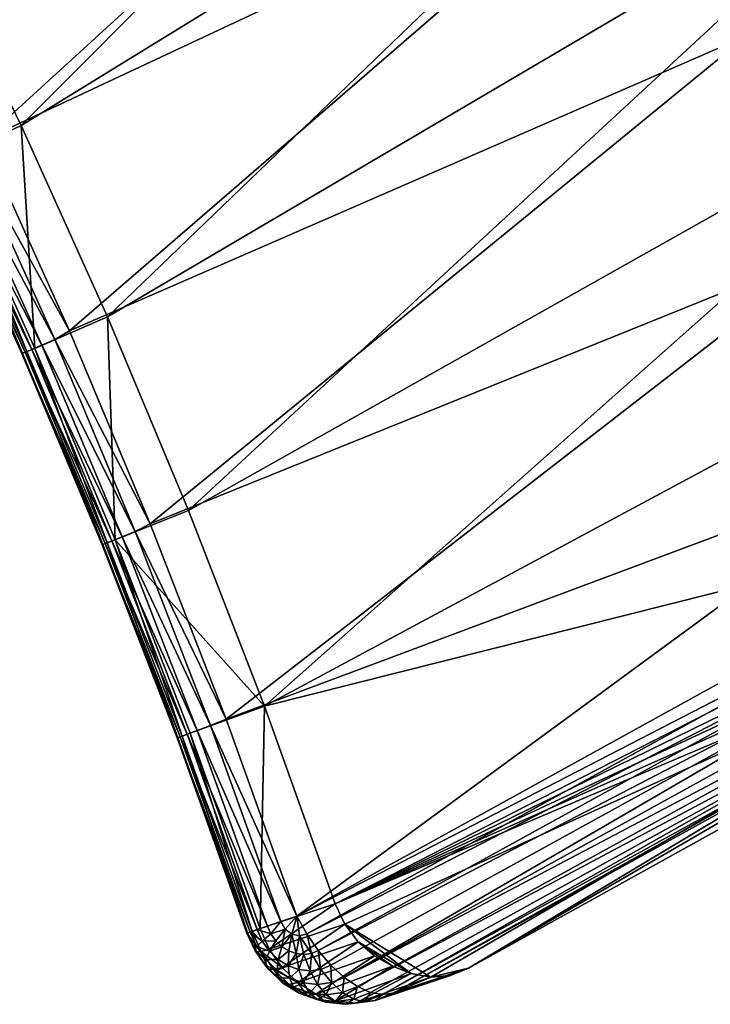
# Model space of a CAD drawing. Header units: metres. Extents: x 1030 to 1344, y -356 to -42.
# Tile 5 of 12: x 1278 to 1317, y -356 to -300. Entities that reach past the tile are written whole.
import ezdxf

# ---------------------------------------------------------------- set-up
doc = ezdxf.new("R2010")
doc.units = ezdxf.units.M

msp = doc.modelspace()

# ---------------------------------------------------------------- linework, layer by layer
at = {"layer": 'None'}
for points in [[(1278.206177, -305.841919, -30.250669), (1272.99939, -295.097809, -30.250669), (1317.308472, -266.623932, 0.005715)], [(1278.206177, -305.841919, -30.250669), (1272.99939, -295.097809, -30.250669), (1317.308472, -266.623932, 0.005715)], [(1323.098267, -278.215363, 0.005715), (1278.206177, -305.841919, -30.250669), (1317.308472, -266.623932, 0.005715)], [(1278.206177, -305.841919, -30.250669), (1317.308472, -266.623932, 0.005715), (1323.098267, -278.215363, 0.005715)], [(1308.405151, -277.118347, 9.996095), (1270.86084, -295.972412, -14.260289), (1276.050171, -306.670349, -14.260289)], [(1314.099487, -288.855408, 9.996095), (1308.405151, -277.118347, 9.996095), (1276.050171, -306.670349, -14.260289)], [(1283.116333, -316.724854, -30.250669), (1278.206177, -305.841919, -30.250669), (1323.098267, -278.215363, 0.005715)], [(1283.116333, -316.724854, -30.250669), (1278.206177, -305.841919, -30.250669), (1323.098267, -278.215363, 0.005715)], [(1328.576538, -289.957245, 0.005715), (1283.116333, -316.724854, -30.250669), (1323.098267, -278.215363, 0.005715)], [(1283.116333, -316.724854, -30.250669), (1323.098267, -278.215363, 0.005715), (1328.576538, -289.957245, 0.005715)], [(1314.099487, -288.855408, 9.996095), (1276.050171, -306.670349, -14.260289), (1280.947388, -317.516235, -14.260289)], [(1319.465332, -300.736298, 9.996095), (1314.099487, -288.855408, 9.996095), (1280.947388, -317.516235, -14.260289)], [(1314.099487, -288.855408, 9.996095), (1319.465332, -300.736298, 9.996095), (1317.483765, -294.970062, 10.264721)], [(1287.730103, -327.736633, -30.250669), (1283.116333, -316.724854, -30.250669), (1328.576538, -289.957245, 0.005715)], [(1287.730103, -327.736633, -30.250669), (1283.116333, -316.724854, -30.250669), (1328.576538, -289.957245, 0.005715)], [(1333.742798, -301.839691, 0.005715), (1287.730103, -327.736633, -30.250669), (1328.576538, -289.957245, 0.005715)], [(1287.730103, -327.736633, -30.250669), (1328.576538, -289.957245, 0.005715), (1333.742798, -301.839691, 0.005715)], [(1272.99939, -295.097809, -30.250669), (1278.206177, -305.841919, -30.250669), (1274.130859, -307.750214, -22.456442)], [(1319.465332, -300.736298, 9.996095), (1280.947388, -317.516235, -14.260289), (1285.551392, -328.496429, -14.260289)], [(1324.50415, -312.752045, 9.996095), (1319.465332, -300.736298, 9.996095), (1285.551392, -328.496429, -14.260289)], [(1292.048218, -338.867523, -30.250669), (1287.730103, -327.736633, -30.250669), (1333.742798, -301.839691, 0.005715)], [(1292.048218, -338.867523, -30.250669), (1287.730103, -327.736633, -30.250669), (1333.742798, -301.839691, 0.005715)], [(1338.597168, -313.852936, 0.005715), (1292.048218, -338.867523, -30.250669), (1333.742798, -301.839691, 0.005715)], [(1292.048218, -338.867523, -30.250669), (1333.742798, -301.839691, 0.005715), (1338.597168, -313.852936, 0.005715)], [(1274.130859, -307.750214, -22.456442), (1278.206177, -305.841919, -30.250669), (1278.98645, -318.512085, -22.456442)], [(1278.206177, -305.841919, -30.250669), (1283.116333, -316.724854, -30.250669), (1278.98645, -318.512085, -22.456442)], [(1280.947388, -317.516235, -14.260289), (1276.050171, -306.670349, -14.260289), (1275.249634, -307.212097, -14.944042)], [(1280.119873, -318.005646, -14.944161), (1275.249634, -307.212097, -14.944042), (1274.516602, -307.549805, -15.803316)], [(1280.119873, -318.005646, -14.944161), (1280.947388, -317.516235, -14.260289), (1275.249634, -307.212097, -14.944042)], [(1278.42688, -318.733429, -17.903471), (1273.576904, -307.98642, -17.903378), (1273.404663, -308.069305, -19.063576)], [(1278.289429, -318.799805, -20.239929), (1273.441528, -308.056763, -20.239954), (1273.68811, -307.948364, -21.387331)], [(1278.807007, -318.568542, -16.803059), (1273.952393, -307.811005, -16.802914), (1273.576904, -307.98642, -17.903378)], [(1278.42688, -318.733429, -17.903471), (1278.807007, -318.568542, -16.803059), (1273.576904, -307.98642, -17.903378)], [(1278.538818, -318.69812, -21.387293), (1273.68811, -307.948364, -21.387331), (1274.130859, -307.750214, -22.456442)], [(1278.538818, -318.69812, -21.387293), (1278.289429, -318.799805, -20.239929), (1273.68811, -307.948364, -21.387331)], [(1279.378052, -318.323029, -15.803476), (1274.516602, -307.549805, -15.803316), (1273.952393, -307.811005, -16.802914)], [(1278.807007, -318.568542, -16.803059), (1279.378052, -318.323029, -15.803476), (1273.952393, -307.811005, -16.802914)], [(1278.98645, -318.512085, -22.456442), (1278.538818, -318.69812, -21.387293), (1274.130859, -307.750214, -22.456442)], [(1279.378052, -318.323029, -15.803476), (1280.119873, -318.005646, -14.944161), (1274.516602, -307.549805, -15.803316)], [(1278.252319, -318.811462, -19.063602), (1273.396606, -308.075104, -19.652502), (1273.441528, -308.056763, -20.239954)], [(1273.404663, -308.069305, -19.063576), (1273.396606, -308.075104, -19.652502), (1278.252319, -318.811462, -19.063602)], [(1278.252319, -318.811462, -19.063602), (1278.42688, -318.733429, -17.903471), (1273.404663, -308.069305, -19.063576)], [(1278.289429, -318.799805, -20.239929), (1278.252319, -318.811462, -19.063602), (1273.441528, -308.056763, -20.239954)], [(1324.50415, -312.752045, 9.996095), (1285.551392, -328.496429, -14.260289), (1289.860718, -339.596405, -14.260289)], [(1329.218018, -324.894257, 9.996095), (1324.50415, -312.752045, 9.996095), (1289.860718, -339.596405, -14.260289)], [(1292.048218, -338.867523, -30.250669), (1338.597168, -313.852936, 0.005715), (1343.140137, -325.987396, 0.005714)], [(1343.140137, -325.987396, 0.005714), (1292.048218, -338.867523, -30.250669), (1338.597168, -313.852936, 0.005715)], [(1278.98645, -318.512085, -22.456442), (1283.116333, -316.724854, -30.250669), (1283.548706, -329.399841, -22.456442)], [(1283.116333, -316.724854, -30.250669), (1287.730103, -327.736633, -30.250669), (1283.548706, -329.399841, -22.456442)], [(1285.551392, -328.496429, -14.260289), (1280.947388, -317.516235, -14.260289), (1280.119873, -318.005646, -14.944161)], [(1284.696655, -328.926697, -14.944309), (1280.119873, -318.005646, -14.944161), (1279.378052, -318.323029, -15.803476)], [(1284.696655, -328.926697, -14.944309), (1285.551392, -328.496429, -14.260289), (1280.119873, -318.005646, -14.944161)], [(1283.369751, -329.454559, -16.803179), (1278.807007, -318.568542, -16.803059), (1278.42688, -318.733429, -17.903471)], [(1283.096924, -329.574799, -21.387175), (1278.538818, -318.69812, -21.387293), (1278.98645, -318.512085, -22.456442)], [(1283.947021, -329.224396, -15.80365), (1279.378052, -318.323029, -15.803476), (1278.807007, -318.568542, -16.803059)], [(1283.369751, -329.454559, -16.803179), (1283.947021, -329.224396, -15.80365), (1278.807007, -318.568542, -16.803059)], [(1283.548706, -329.399841, -22.456442), (1283.096924, -329.574799, -21.387175), (1278.98645, -318.512085, -22.456442)], [(1283.947021, -329.224396, -15.80365), (1284.696655, -328.926697, -14.944309), (1279.378052, -318.323029, -15.803476)], [(1282.985474, -329.609039, -17.903496), (1278.42688, -318.733429, -17.903471), (1278.252319, -318.811462, -19.063602)], [(1282.808594, -329.681946, -19.063528), (1278.252319, -318.811462, -19.063602), (1278.289429, -318.799805, -20.239929)], [(1282.808594, -329.681946, -19.063528), (1282.985474, -329.609039, -17.903496), (1278.252319, -318.811462, -19.063602)], [(1282.845581, -329.670654, -20.239792), (1278.289429, -318.799805, -20.239929), (1278.538818, -318.69812, -21.387293)], [(1282.845581, -329.670654, -20.239792), (1282.808594, -329.681946, -19.063528), (1278.289429, -318.799805, -20.239929)], [(1282.985474, -329.609039, -17.903496), (1283.369751, -329.454559, -16.803179), (1278.42688, -318.733429, -17.903471)], [(1283.096924, -329.574799, -21.387175), (1282.845581, -329.670654, -20.239792), (1278.538818, -318.69812, -21.387293)], [(1329.218018, -324.894257, 9.996095), (1289.860718, -339.596405, -14.260289), (1293.874023, -350.801697, -14.260289)], [(1331.176147, -330.237122, 9.996096), (1329.218018, -324.894257, 9.996095), (1293.874023, -350.801697, -14.260289)], [(1296.071411, -350.107147, -30.250671), (1292.048218, -338.867523, -30.250669), (1343.140137, -325.987396, 0.005714)], [(1296.071411, -350.107147, -30.250671), (1292.048218, -338.867523, -30.250669), (1343.140137, -325.987396, 0.005714)], [(1343.140137, -325.987396, 0.005714), (1343.406616, -326.954468, -0.037883), (1296.071411, -350.107147, -30.250671)], [(1343.140137, -325.987396, 0.00571), (1296.071411, -350.107147, -30.250671), (1343.140137, -325.987396, 0.005714)], [(1343.406616, -326.954468, -0.037883), (1343.512817, -328.000061, -0.182666), (1296.071411, -350.107147, -30.250671)], [(1283.548706, -329.399841, -22.456442), (1287.730103, -327.736633, -30.250669), (1292.048218, -338.867523, -30.250669)], [(1296.071411, -350.107147, -30.250671), (1343.512817, -328.000061, -0.182666), (1343.43335, -329.061127, -0.430326)], [(1289.860718, -339.596405, -14.260289), (1285.551392, -328.496429, -14.260289), (1284.696655, -328.926697, -14.944309)], [(1288.223999, -340.244385, -15.803725), (1283.947021, -329.224396, -15.80365), (1283.369751, -329.454559, -16.803179)], [(1288.980469, -339.965332, -14.944402), (1284.696655, -328.926697, -14.944309), (1283.947021, -329.224396, -15.80365)], [(1288.223999, -340.244385, -15.803725), (1288.980469, -339.965332, -14.944402), (1283.947021, -329.224396, -15.80365)], [(1288.980469, -339.965332, -14.944402), (1289.860718, -339.596405, -14.260289), (1284.696655, -328.926697, -14.944309)], [(1343.43335, -329.061127, -0.430326), (1343.192749, -330.087463, -0.758277), (1296.071411, -350.107147, -30.250671)], [(1287.25293, -340.604156, -17.903387), (1282.985474, -329.609039, -17.903496), (1282.808594, -329.681946, -19.063528)], [(1287.073853, -340.671753, -19.063328), (1282.808594, -329.681946, -19.063528), (1282.845581, -329.670654, -20.239792)], [(1287.073853, -340.671753, -19.063328), (1287.25293, -340.604156, -17.903387), (1282.808594, -329.681946, -19.063528)], [(1287.110474, -340.660217, -20.239559), (1282.845581, -329.670654, -20.239792), (1283.096924, -329.574799, -21.387175)], [(1287.110474, -340.660217, -20.239559), (1287.073853, -340.671753, -19.063328), (1282.845581, -329.670654, -20.239792)], [(1287.641235, -340.459869, -16.803175), (1283.369751, -329.454559, -16.803179), (1282.985474, -329.609039, -17.903496)], [(1287.25293, -340.604156, -17.903387), (1287.641235, -340.459869, -16.803175), (1282.985474, -329.609039, -17.903496)], [(1287.363403, -340.569244, -21.387005), (1283.096924, -329.574799, -21.387175), (1283.548706, -329.399841, -22.456442)], [(1287.363403, -340.569244, -21.387005), (1287.110474, -340.660217, -20.239559), (1283.096924, -329.574799, -21.387175)], [(1287.641235, -340.459869, -16.803175), (1288.223999, -340.244385, -15.803725), (1283.369751, -329.454559, -16.803179)], [(1287.818481, -340.403961, -22.456442), (1287.363403, -340.569244, -21.387005), (1283.548706, -329.399841, -22.456442)], [(1292.048218, -338.867523, -30.250669), (1287.818481, -340.403961, -22.456442), (1283.548706, -329.399841, -22.456442)], [(1331.176147, -330.237122, 9.996096), (1293.874023, -350.801697, -14.260289), (1331.752686, -331.257111, 9.976723)], [(1296.60437, -351.265839, -30.175591), (1296.071411, -350.107147, -30.250671), (1343.192749, -330.087463, -0.758277)], [(1343.192749, -330.087463, -0.758277), (1301.508789, -354.271606, -28.041836), (1296.60437, -351.265839, -30.175591)], [(1301.508789, -354.271606, -28.041836), (1343.192749, -330.087463, -0.758277), (1303.649902, -353.77533, -26.778225)], [(1303.649902, -353.77533, -26.778225), (1343.192749, -330.087463, -0.758277), (1340.935669, -333.095276, -2.561258)], [(1293.874023, -350.801697, -14.260289), (1294.44519, -351.821716, -14.272118), (1331.752686, -331.257111, 9.976723)], [(1331.752686, -331.257111, 9.976723), (1294.44519, -351.821716, -14.272118), (1332.414063, -332.199738, 9.761315)], [(1294.44519, -351.821716, -14.272118), (1295.104614, -352.769989, -14.480652), (1332.414063, -332.199738, 9.761315)], [(1332.414063, -332.199738, 9.761315), (1295.104614, -352.769989, -14.480652), (1333.135864, -333.028351, 9.356179)], [(1295.104614, -352.769989, -14.480652), (1295.824707, -353.604187, -14.87973), (1333.135864, -333.028351, 9.356179)], [(1333.135864, -333.028351, 9.356179), (1295.824707, -353.604187, -14.87973), (1296.577881, -354.293854, -15.452527)], [(1296.577881, -354.293854, -15.452527), (1333.891602, -333.712433, 8.776513), (1333.135864, -333.028351, 9.356179)], [(1303.649902, -353.77533, -26.778225), (1340.935669, -333.095276, -2.561258), (1336.669434, -334.5755, 5.244153)], [(1334.651367, -334.22522, 8.045206), (1333.891602, -333.712433, 8.776513), (1296.577881, -354.293854, -15.452527)], [(1297.33606, -354.813141, -16.178028), (1334.651367, -334.22522, 8.045206), (1296.577881, -354.293854, -15.452527)], [(1335.385376, -334.546478, 7.190866), (1334.651367, -334.22522, 8.045206), (1297.33606, -354.813141, -16.178028)], [(1298.071289, -355.143097, -17.029129), (1335.385376, -334.546478, 7.190866), (1297.33606, -354.813141, -16.178028)], [(1335.385376, -334.546478, 7.190866), (1298.071289, -355.143097, -17.029129), (1298.755249, -355.269348, -17.974543)], [(1336.066528, -334.664063, 6.245), (1335.385376, -334.546478, 7.190866), (1298.755249, -355.269348, -17.974543)], [(1336.066528, -334.664063, 6.245), (1298.755249, -355.269348, -17.974543), (1299.359253, -355.189453, -18.972336)], [(1299.359253, -355.189453, -18.972336), (1303.649902, -353.77533, -26.778225), (1336.669434, -334.5755, 5.244153)], [(1336.669434, -334.5755, 5.244153), (1336.066528, -334.664063, 6.245), (1299.359253, -355.189453, -18.972336)], [(1291.796875, -351.515045, -22.456442), (1287.818481, -340.403961, -22.456442), (1292.048218, -338.867523, -30.250669)], [(1296.071411, -350.107147, -30.250671), (1291.796875, -351.515045, -22.456442), (1292.048218, -338.867523, -30.250669)], [(1293.874023, -350.801697, -14.260289), (1289.860718, -339.596405, -14.260289), (1288.980469, -339.965332, -14.944402)], [(1291.621704, -351.575195, -16.803337), (1287.641235, -340.459869, -16.803175), (1287.25293, -340.604156, -17.903387)], [(1291.339233, -351.672241, -21.387001), (1287.363403, -340.569244, -21.387005), (1287.818481, -340.403961, -22.456442)], [(1292.209229, -351.373413, -15.803873), (1288.223999, -340.244385, -15.803725), (1287.641235, -340.459869, -16.803175)], [(1291.621704, -351.575195, -16.803337), (1292.209229, -351.373413, -15.803873), (1287.641235, -340.459869, -16.803175)], [(1291.796875, -351.515045, -22.456442), (1291.339233, -351.672241, -21.387001), (1287.818481, -340.403961, -22.456442)], [(1292.971924, -351.111511, -14.944492), (1288.980469, -339.965332, -14.944402), (1288.223999, -340.244385, -15.803725)], [(1292.209229, -351.373413, -15.803873), (1292.971924, -351.111511, -14.944492), (1288.223999, -340.244385, -15.803725)], [(1292.971924, -351.111511, -14.944492), (1293.874023, -350.801697, -14.260289), (1288.980469, -339.965332, -14.944402)], [(1291.22998, -351.709747, -17.903528), (1287.25293, -340.604156, -17.903387), (1287.073853, -340.671753, -19.063328)], [(1291.04895, -351.771912, -19.063423), (1287.073853, -340.671753, -19.063328), (1287.110474, -340.660217, -20.239559)], [(1291.04895, -351.771912, -19.063423), (1291.22998, -351.709747, -17.903528), (1287.073853, -340.671753, -19.063328)], [(1291.085205, -351.759491, -20.239599), (1287.110474, -340.660217, -20.239559), (1287.363403, -340.569244, -21.387005)], [(1291.085205, -351.759491, -20.239599), (1291.04895, -351.771912, -19.063423), (1287.110474, -340.660217, -20.239559)], [(1291.22998, -351.709747, -17.903528), (1291.621704, -351.575195, -16.803337), (1287.25293, -340.604156, -17.903387)], [(1291.339233, -351.672241, -21.387001), (1291.085205, -351.759491, -20.239599), (1287.363403, -340.569244, -21.387005)], [(1291.796875, -351.515045, -22.456442), (1296.071411, -350.107147, -30.250671), (1292.317139, -352.679596, -22.381388)], [(1296.071411, -350.107147, -30.250671), (1296.60437, -351.265839, -30.175591), (1292.317139, -352.679596, -22.381388)], [(1292.209229, -351.373413, -15.803873), (1292.412476, -351.820709, -15.775887), (1292.971924, -351.111511, -14.944492)], [(1292.412476, -351.820709, -15.775887), (1293.218018, -351.54071, -14.890161), (1292.971924, -351.111511, -14.944492)], [(1292.971924, -351.111511, -14.944492), (1293.218018, -351.54071, -14.890161), (1293.874023, -350.801697, -14.260289)], [(1293.59314, -351.831696, -14.739514), (1293.874023, -350.801697, -14.260289), (1293.218018, -351.54071, -14.890161)], [(1293.59314, -351.831696, -14.739514), (1294.028687, -351.931183, -14.520091), (1293.874023, -350.801697, -14.260289)], [(1294.028687, -351.931183, -14.520091), (1294.44519, -351.821716, -14.272118), (1293.874023, -350.801697, -14.260289)], [(1291.085205, -351.759491, -20.239599), (1291.339233, -351.672241, -21.387001), (1291.572388, -352.840973, -20.169846)], [(1291.621704, -351.575195, -16.803337), (1291.22998, -351.709747, -17.903528), (1291.916382, -352.224823, -16.762304)], [(1291.796875, -351.515045, -22.456442), (1292.317139, -352.679596, -22.381388), (1291.339233, -351.672241, -21.387001)], [(1292.317139, -352.679596, -22.381388), (1291.855103, -352.820984, -21.312618), (1291.339233, -351.672241, -21.387001)], [(1291.339233, -351.672241, -21.387001), (1291.855103, -352.820984, -21.312618), (1291.572388, -352.840973, -20.169846)], [(1292.209229, -351.373413, -15.803873), (1291.621704, -351.575195, -16.803337), (1292.412476, -351.820709, -15.775887)], [(1291.621704, -351.575195, -16.803337), (1291.916382, -352.224823, -16.762304), (1292.412476, -351.820709, -15.775887)], [(1292.317139, -352.679596, -22.381388), (1296.60437, -351.265839, -30.175591), (1293.042969, -353.722229, -22.171587)], [(1293.218018, -351.54071, -14.890161), (1292.412476, -351.820709, -15.775887), (1292.692505, -352.217316, -15.696482)], [(1293.036987, -352.545441, -15.569142), (1293.218018, -351.54071, -14.890161), (1292.692505, -352.217316, -15.696482)], [(1293.59314, -351.831696, -14.739514), (1293.218018, -351.54071, -14.890161), (1293.036987, -352.545441, -15.569142)], [(1296.60437, -351.265839, -30.175591), (1297.368408, -352.267578, -29.942858), (1293.042969, -353.722229, -22.171587)], [(1301.508789, -354.271606, -28.041836), (1300.391479, -354.066864, -28.616812), (1296.60437, -351.265839, -30.175591)], [(1296.60437, -351.265839, -30.175591), (1300.391479, -354.066864, -28.616812), (1297.368408, -352.267578, -29.942858)], [(1291.22998, -351.709747, -17.903528), (1291.04895, -351.771912, -19.063423), (1291.60437, -352.536743, -17.850857)], [(1291.04895, -351.771912, -19.063423), (1291.085205, -351.759491, -20.239599), (1291.488403, -352.744659, -19.001034)], [(1291.04895, -351.771912, -19.063423), (1291.488403, -352.744659, -19.001034), (1291.60437, -352.536743, -17.850857)], [(1291.085205, -351.759491, -20.239599), (1291.572388, -352.840973, -20.169846), (1291.488403, -352.744659, -19.001034)], [(1291.22998, -351.709747, -17.903528), (1291.60437, -352.536743, -17.850857), (1291.916382, -352.224823, -16.762304)], [(1291.916382, -352.224823, -16.762304), (1291.60437, -352.536743, -17.850857), (1292.322632, -352.800934, -16.646616)], [(1292.412476, -351.820709, -15.775887), (1291.916382, -352.224823, -16.762304), (1292.692505, -352.217316, -15.696482)], [(1291.916382, -352.224823, -16.762304), (1292.322632, -352.800934, -16.646616), (1292.692505, -352.217316, -15.696482)], [(1292.692505, -352.217316, -15.696482), (1292.322632, -352.800934, -16.646616), (1293.036987, -352.545441, -15.569142)], [(1293.429688, -352.78949, -15.399849), (1293.59314, -351.831696, -14.739514), (1293.036987, -352.545441, -15.569142)], [(1293.429688, -352.78949, -15.399849), (1293.852417, -352.938324, -15.196412), (1293.59314, -351.831696, -14.739514)], [(1293.852417, -352.938324, -15.196412), (1294.028687, -351.931183, -14.520091), (1293.59314, -351.831696, -14.739514)], [(1293.852417, -352.938324, -15.196412), (1294.285889, -352.985168, -14.968185), (1294.028687, -351.931183, -14.520091)], [(1294.028687, -351.931183, -14.520091), (1294.709473, -352.928131, -14.725997), (1294.44519, -351.821716, -14.272118)], [(1294.285889, -352.985168, -14.968185), (1294.709473, -352.928131, -14.725997), (1294.028687, -351.931183, -14.520091)], [(1294.709473, -352.928131, -14.725997), (1295.104614, -352.769989, -14.480652), (1294.44519, -351.821716, -14.272118)], [(1291.60437, -352.536743, -17.850857), (1291.488403, -352.744659, -19.001034), (1292.120972, -353.270264, -17.703178)], [(1291.488403, -352.744659, -19.001034), (1292.095093, -353.607697, -18.82692), (1292.120972, -353.270264, -17.703178)], [(1291.488403, -352.744659, -19.001034), (1291.572388, -352.840973, -20.169846), (1292.095093, -353.607697, -18.82692)], [(1291.855103, -352.820984, -21.312618), (1292.24585, -353.800812, -19.975901), (1291.572388, -352.840973, -20.169846)], [(1291.60437, -352.536743, -17.850857), (1292.120972, -353.270264, -17.703178), (1292.322632, -352.800934, -16.646616)], [(1292.317139, -352.679596, -22.381388), (1293.042969, -353.722229, -22.171587), (1291.855103, -352.820984, -21.312618)], [(1293.042969, -353.722229, -22.171587), (1292.56897, -353.840881, -21.106344), (1291.855103, -352.820984, -21.312618)], [(1291.855103, -352.820984, -21.312618), (1292.56897, -353.840881, -21.106344), (1292.24585, -353.800812, -19.975901)], [(1292.322632, -352.800934, -16.646616), (1292.120972, -353.270264, -17.703178), (1292.822632, -353.277618, -16.461344)], [(1292.322632, -352.800934, -16.646616), (1292.822632, -353.277618, -16.461344), (1293.036987, -352.545441, -15.569142)], [(1293.036987, -352.545441, -15.569142), (1292.822632, -353.277618, -16.461344), (1293.429688, -352.78949, -15.399849)], [(1292.822632, -353.277618, -16.461344), (1293.392578, -353.632202, -16.215183), (1293.429688, -352.78949, -15.399849)], [(1293.042969, -353.722229, -22.171587), (1297.368408, -352.267578, -29.942858), (1293.942505, -354.588104, -21.834583)], [(1293.429688, -352.78949, -15.399849), (1293.392578, -353.632202, -16.215183), (1293.852417, -352.938324, -15.196412)], [(1297.368408, -352.267578, -29.942858), (1298.30127, -353.055176, -29.576904), (1293.942505, -354.588104, -21.834583)], [(1295.250977, -353.833893, -15.236033), (1295.104614, -352.769989, -14.480652), (1294.709473, -352.928131, -14.725997)], [(1295.824707, -353.604187, -14.87973), (1295.104614, -352.769989, -14.480652), (1295.250977, -353.833893, -15.236033)], [(1300.391479, -354.066864, -28.616812), (1299.317017, -353.64624, -29.128727), (1297.368408, -352.267578, -29.942858)], [(1297.368408, -352.267578, -29.942858), (1299.317017, -353.64624, -29.128727), (1298.30127, -353.055176, -29.576904)], [(1291.572388, -352.840973, -20.169846), (1292.24585, -353.800812, -19.975901), (1292.095093, -353.607697, -18.82692)], [(1292.120972, -353.270264, -17.703178), (1292.095093, -353.607697, -18.82692), (1292.756714, -353.87735, -17.466944)], [(1292.120972, -353.270264, -17.703178), (1292.756714, -353.87735, -17.466944), (1292.822632, -353.277618, -16.461344)], [(1292.822632, -353.277618, -16.461344), (1292.756714, -353.87735, -17.466944), (1293.392578, -353.632202, -16.215183)], [(1293.392578, -353.632202, -16.215183), (1294.006348, -353.848511, -15.919487), (1293.852417, -352.938324, -15.196412)], [(1294.006348, -353.848511, -15.919487), (1294.285889, -352.985168, -14.968185), (1293.852417, -352.938324, -15.196412)], [(1293.942505, -354.588104, -21.834583), (1298.30127, -353.055176, -29.576904), (1294.972656, -355.235718, -21.386522)], [(1294.006348, -353.848511, -15.919487), (1294.63562, -353.916687, -15.587855), (1294.285889, -352.985168, -14.968185)], [(1294.63562, -353.916687, -15.587855), (1294.709473, -352.928131, -14.725997), (1294.285889, -352.985168, -14.968185)], [(1294.63562, -353.916687, -15.587855), (1295.250977, -353.833893, -15.236033), (1294.709473, -352.928131, -14.725997)], [(1298.30127, -353.055176, -29.576904), (1299.317017, -353.64624, -29.128727), (1294.972656, -355.235718, -21.386522)], [(1292.24585, -353.800812, -19.975901), (1292.842285, -354.322144, -18.548662), (1292.095093, -353.607697, -18.82692)], [(1292.095093, -353.607697, -18.82692), (1292.842285, -354.322144, -18.548662), (1292.756714, -353.87735, -17.466944)], [(1292.56897, -353.840881, -21.106344), (1293.075684, -354.595673, -19.666168), (1292.24585, -353.800812, -19.975901)], [(1292.24585, -353.800812, -19.975901), (1293.075684, -354.595673, -19.666168), (1292.842285, -354.322144, -18.548662)], [(1293.042969, -353.722229, -22.171587), (1293.942505, -354.588104, -21.834583), (1292.56897, -353.840881, -21.106344)], [(1293.942505, -354.588104, -21.834583), (1293.449341, -354.685852, -20.777056), (1292.56897, -353.840881, -21.106344)], [(1292.56897, -353.840881, -21.106344), (1293.449341, -354.685852, -20.777056), (1293.075684, -354.595673, -19.666168)], [(1292.756714, -353.87735, -17.466944), (1293.481934, -354.329041, -17.153231), (1293.392578, -353.632202, -16.215183)], [(1292.842285, -354.322144, -18.548662), (1293.481934, -354.329041, -17.153231), (1292.756714, -353.87735, -17.466944)], [(1293.481934, -354.329041, -17.153231), (1294.006348, -353.848511, -15.919487), (1293.392578, -353.632202, -16.215183)], [(1293.481934, -354.329041, -17.153231), (1294.263062, -354.604645, -16.776508), (1294.006348, -353.848511, -15.919487)], [(1294.263062, -354.604645, -16.776508), (1294.63562, -353.916687, -15.587855), (1294.006348, -353.848511, -15.919487)], [(1294.263062, -354.604645, -16.776508), (1295.064087, -354.69162, -16.354111), (1294.63562, -353.916687, -15.587855)], [(1295.064087, -354.69162, -16.354111), (1295.250977, -353.833893, -15.236033), (1294.63562, -353.916687, -15.587855)], [(1294.972656, -355.235718, -21.386522), (1299.317017, -353.64624, -29.128727), (1296.084595, -355.628906, -20.847673)], [(1295.847412, -354.586273, -15.906108), (1295.250977, -353.833893, -15.236033), (1295.064087, -354.69162, -16.354111)], [(1295.824707, -353.604187, -14.87973), (1295.250977, -353.833893, -15.236033), (1295.847412, -354.586273, -15.906108)], [(1296.577881, -354.293854, -15.452527), (1295.824707, -353.604187, -14.87973), (1295.847412, -354.586273, -15.906108)], [(1299.317017, -353.64624, -29.128727), (1300.391479, -354.066864, -28.616812), (1296.084595, -355.628906, -20.847673)], [(1302.620483, -354.177979, -27.415493), (1303.649902, -353.77533, -26.778225), (1299.359253, -355.189453, -18.972336)], [(1302.620483, -354.177979, -27.415493), (1301.508789, -354.271606, -28.041836), (1303.649902, -353.77533, -26.778225)], [(1293.075684, -354.595673, -19.666168), (1293.694702, -354.853851, -18.179287), (1292.842285, -354.322144, -18.548662)], [(1292.842285, -354.322144, -18.548662), (1293.694702, -354.853851, -18.179287), (1293.481934, -354.329041, -17.153231)], [(1293.694702, -354.853851, -18.179287), (1294.263062, -354.604645, -16.776508), (1293.481934, -354.329041, -17.153231)], [(1296.577881, -354.293854, -15.452527), (1295.847412, -354.586273, -15.906108), (1296.476685, -355.157196, -16.711576)], [(1296.084595, -355.628906, -20.847673), (1300.391479, -354.066864, -28.616812), (1297.222534, -355.753021, -20.245972)], [(1297.33606, -354.813141, -16.178028), (1296.577881, -354.293854, -15.452527), (1296.476685, -355.157196, -16.711576)], [(1300.391479, -354.066864, -28.616812), (1301.508789, -354.271606, -28.041836), (1297.222534, -355.753021, -20.245972)], [(1297.222534, -355.753021, -20.245972), (1301.508789, -354.271606, -28.041836), (1298.332031, -355.602112, -19.610229)], [(1301.508789, -354.271606, -28.041836), (1302.620483, -354.177979, -27.415493), (1298.332031, -355.602112, -19.610229)], [(1298.332031, -355.602112, -19.610229), (1302.620483, -354.177979, -27.415493), (1299.359253, -355.189453, -18.972336)], [(1293.449341, -354.685852, -20.777056), (1294.022827, -355.187408, -19.255123), (1293.075684, -354.595673, -19.666168)], [(1293.075684, -354.595673, -19.666168), (1294.022827, -355.187408, -19.255123), (1293.694702, -354.853851, -18.179287)], [(1293.449341, -354.685852, -20.777056), (1293.942505, -354.588104, -21.834583), (1294.454834, -355.315186, -20.340109)], [(1294.454834, -355.315186, -20.340109), (1294.022827, -355.187408, -19.255123), (1293.449341, -354.685852, -20.777056)], [(1293.694702, -354.853851, -18.179287), (1294.613159, -355.178436, -17.735828), (1294.263062, -354.604645, -16.776508)], [(1294.022827, -355.187408, -19.255123), (1294.613159, -355.178436, -17.735828), (1293.694702, -354.853851, -18.179287)], [(1293.942505, -354.588104, -21.834583), (1294.972656, -355.235718, -21.386522), (1294.454834, -355.315186, -20.340109)], [(1294.613159, -355.178436, -17.735828), (1295.064087, -354.69162, -16.354111), (1294.263062, -354.604645, -16.776508)], [(1295.55542, -355.280975, -17.23871), (1295.064087, -354.69162, -16.354111), (1294.613159, -355.178436, -17.735828)], [(1295.847412, -354.586273, -15.906108), (1295.064087, -354.69162, -16.354111), (1295.55542, -355.280975, -17.23871)], [(1296.476685, -355.157196, -16.711576), (1295.847412, -354.586273, -15.906108), (1295.55542, -355.280975, -17.23871)], [(1297.33606, -354.813141, -16.178028), (1296.476685, -355.157196, -16.711576), (1297.115723, -355.525696, -17.622398)], [(1298.071289, -355.143097, -17.029129), (1297.33606, -354.813141, -16.178028), (1297.115723, -355.525696, -17.622398)], [(1295.043701, -355.548798, -18.761719), (1294.613159, -355.178436, -17.735828), (1294.022827, -355.187408, -19.255123)], [(1295.043701, -355.548798, -18.761719), (1294.022827, -355.187408, -19.255123), (1294.454834, -355.315186, -20.340109)], [(1294.454834, -355.315186, -20.340109), (1294.972656, -355.235718, -21.386522), (1295.53894, -355.699768, -19.815645)], [(1295.53894, -355.699768, -19.815645), (1295.043701, -355.548798, -18.761719), (1294.454834, -355.315186, -20.340109)], [(1295.55542, -355.280975, -17.23871), (1294.613159, -355.178436, -17.735828), (1295.043701, -355.548798, -18.761719)], [(1294.972656, -355.235718, -21.386522), (1296.084595, -355.628906, -20.847673), (1295.53894, -355.699768, -19.815645)], [(1296.091187, -355.663208, -18.208694), (1295.55542, -355.280975, -17.23871), (1295.043701, -355.548798, -18.761719)], [(1296.091187, -355.663208, -18.208694), (1295.043701, -355.548798, -18.761719), (1295.53894, -355.699768, -19.815645)], [(1296.476685, -355.157196, -16.711576), (1295.55542, -355.280975, -17.23871), (1296.091187, -355.663208, -18.208694)], [(1297.115723, -355.525696, -17.622398), (1296.476685, -355.157196, -16.711576), (1296.091187, -355.663208, -18.208694)], [(1297.115723, -355.525696, -17.622398), (1296.091187, -355.663208, -18.208694), (1296.651611, -355.821747, -19.227865)], [(1297.73999, -355.675903, -18.604826), (1297.115723, -355.525696, -17.622398), (1296.651611, -355.821747, -19.227865)], [(1298.071289, -355.143097, -17.029129), (1297.115723, -355.525696, -17.622398), (1297.73999, -355.675903, -18.604826)], [(1297.222534, -355.753021, -20.245972), (1298.332031, -355.602112, -19.610229), (1297.73999, -355.675903, -18.604826)], [(1298.755249, -355.269348, -17.974543), (1298.071289, -355.143097, -17.029129), (1297.73999, -355.675903, -18.604826)], [(1297.73999, -355.675903, -18.604826), (1298.332031, -355.602112, -19.610229), (1298.755249, -355.269348, -17.974543)], [(1298.332031, -355.602112, -19.610229), (1299.359253, -355.189453, -18.972336), (1298.755249, -355.269348, -17.974543)], [(1295.53894, -355.699768, -19.815645), (1296.084595, -355.628906, -20.847673), (1296.651611, -355.821747, -19.227865)], [(1296.651611, -355.821747, -19.227865), (1296.091187, -355.663208, -18.208694), (1295.53894, -355.699768, -19.815645)], [(1296.084595, -355.628906, -20.847673), (1297.222534, -355.753021, -20.245972), (1296.651611, -355.821747, -19.227865)], [(1296.651611, -355.821747, -19.227865), (1297.222534, -355.753021, -20.245972), (1297.73999, -355.675903, -18.604826)]]:
    msp.add_3dface(points, dxfattribs=at)

doc.saveas('drawing.dxf')
